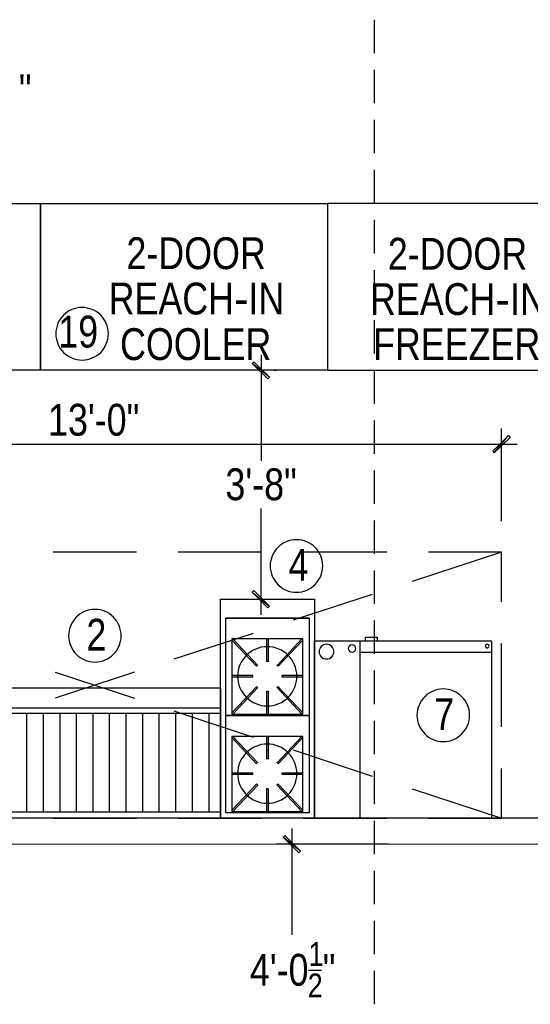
# Model space of a CAD drawing. Header units: millimetres. Extents: x -2604 to 15910, y -8758 to 4239.
# Tile 4 of 13: x 6104 to 8592, y -5001 to -205. Entities that reach past the tile are written whole.
import ezdxf
from ezdxf.enums import TextEntityAlignment as Align

# ---------------------------------------------------------------- set-up
doc = ezdxf.new("R2010")
doc.units = ezdxf.units.MM
doc.layers.add('SOURCE_TEXT', color=7, linetype='Continuous')
doc.layers.add('SOURCE_TRACE', color=8, linetype='Continuous')

msp = doc.modelspace()

# ---------------------------------------------------------------- linework, layer by layer
at = {"layer": 'SOURCE_TRACE'}
for p, q in [((7831.3, -204.6), (7831.3, -367.1)), ((7831.3, -448.4), (7831.3, -611)), ((7831.3, -692.2), (7831.3, -854.8)), ((7831.3, -936.1), (7831.3, -1098.6)), ((7831.3, -1179.9), (7831.3, -1343.8)), ((7831.3, -1425.1), (7831.3, -1587.7)), ((7831.3, -1668.9), (7831.3, -1831.5)), ((7280, -1836.9), (7280, -2354.4)), ((7236.6, -1878.9), (7244.8, -1870.8)), ((7322, -1946.7), (7236.6, -1878.9)), ((7236.6, -1878.9), (7313.8, -1954.8)), ((7322, -1946.7), (7236.6, -1878.9)), ((7244.8, -1870.8), (7322, -1946.7)), ((7342.3, -1912.8), (7355.8, -1912.8)), ((7831.3, -1912.8), (7831.3, -2075.3)), ((7313.8, -1954.8), (7322, -1946.7)), ((7831.3, -2156.6), (7831.3, -2319.2)), ((8451.8, -2647), (8451.8, -2195.9)), ((8485.6, -2231.1), (8409.8, -2307)), ((8416.5, -2315.1), (8485.6, -2231.1)), ((8416.5, -2315.1), (8485.6, -2231.1)), ((8493.8, -2239.3), (8416.5, -2315.1)), ((8485.6, -2231.1), (8493.8, -2239.3)), ((4412.1, -2273.1), (8527.6, -2273.1)), ((8409.8, -2307), (8416.5, -2315.1)), ((7831.3, -2400.5), (7831.3, -2563)), ((7280, -3103.5), (7280, -2586.1)), ((7831.3, -2644.3), (7831.3, -2806.9)), ((6673.1, -2798.7), (6266.7, -2798.7)), ((7282.7, -2798.7), (6876.3, -2798.7)), ((7892.3, -2798.7), (7485.9, -2798.7)), ((8451.8, -2798.7), (8015.6, -2941)), ((8451.8, -2798.7), (8095.5, -2798.7)), ((8451.8, -3039.9), (8451.8, -2798.7)), ((7831.3, -2888.1), (7831.3, -3050.7)), ((7244.8, -2985.7), (7236.6, -2993.8)), ((7236.6, -2993.8), (7322, -3061.5)), ((7236.6, -2993.8), (7322, -3061.5)), ((7313.8, -3069.7), (7236.6, -2993.8)), ((7322, -3061.5), (7244.8, -2985.7)), ((7821.8, -3004.7), (7435.8, -3130.6)), ((7322, -3061.5), (7313.8, -3069.7)), ((7342.3, -3027.7), (7355.8, -3027.7)), ((7107.9, -3119.8), (7514.3, -3119.8)), ((7514.3, -3119.8), (7107.9, -3119.8)), ((7831.3, -3132), (7831.3, -3294.5)), ((7242, -3194.3), (6856, -3320.3)), ((7789.3, -3230.9), (7789.3, -3213.3)), ((7789.3, -3213.3), (7846.2, -3213.3)), ((7846.2, -3213.3), (7846.2, -3230.9)), ((7137.7, -3226.8), (7258.3, -3354.2)), ((7143.2, -3221.4), (7263.7, -3350.1)), ((7307.1, -3221.4), (7307.1, -3332.5)), ((7315.2, -3221.4), (7315.2, -3332.5)), ((7358.5, -3350.1), (7479.1, -3221.4)), ((7364, -3354.2), (7484.5, -3226.8)), ((7763.6, -4093.8), (7763.6, -3230.9)), ((8451.8, -3649.5), (8451.8, -3243.1)), ((7763.6, -3286.4), (8403, -3286.4)), ((6277.5, -3384), (6663.6, -3509.9)), ((6663.6, -3384), (6277.5, -3509.9)), ((7239.3, -3400.2), (7137.7, -3400.2)), ((7484.5, -3400.2), (7382.9, -3400.2)), ((7831.3, -3375.8), (7831.3, -3538.4)), ((7239.3, -3408.3), (7137.7, -3408.3)), ((7484.5, -3408.3), (7382.9, -3408.3)), ((7137.7, -3581.7), (7258.3, -3454.4)), ((7143.2, -3587.2), (7263.7, -3458.5)), ((7307.1, -3476.1), (7307.1, -3587.2)), ((7315.2, -3476.1), (7315.2, -3587.2)), ((7358.5, -3458.5), (7479.1, -3587.2)), ((7364, -3454.4), (7484.5, -3581.7)), ((6138, -3583.1), (6138, -4065.4)), ((6217.9, -3583.1), (6217.9, -4065.4)), ((6299.2, -3583.1), (6299.2, -4065.4)), ((6379.1, -3583.1), (6379.1, -4065.4)), ((6460.4, -3583.1), (6460.4, -4065.4)), ((6540.3, -3583.1), (6540.3, -4065.4)), ((6621.6, -3583.1), (6621.6, -4065.4)), ((6702.9, -3583.1), (6702.9, -4065.4)), ((6782.8, -3583.1), (6782.8, -4065.4)), ((6856, -3572.3), (7242, -3699.6)), ((6864.1, -3583.1), (6864.1, -4065.4)), ((6944, -3583.1), (6944, -4065.4)), ((7025.3, -3583.1), (7025.3, -4065.4)), ((7831.3, -3619.7), (7831.3, -3782.2)), ((7137.7, -3702.3), (7258.3, -3829.6)), ((7143.2, -3696.9), (7263.7, -3824.2)), ((7307.1, -3696.9), (7307.1, -3806.6)), ((7315.2, -3696.9), (7315.2, -3806.6)), ((7358.5, -3824.2), (7479.1, -3696.9)), ((7364, -3829.6), (7484.5, -3702.3)), ((7435.8, -3761.9), (7821.8, -3889.2)), ((7239.3, -3875.7), (7137.7, -3875.7)), ((7239.3, -3882.5), (7137.7, -3882.5)), ((7484.5, -3875.7), (7382.9, -3875.7)), ((7484.5, -3882.5), (7382.9, -3882.5)), ((7831.3, -3863.5), (7831.3, -4026.1)), ((8451.8, -4093.8), (8451.8, -3852.7)), ((7137.7, -4055.9), (7258.3, -3928.5)), ((7364, -3928.5), (7484.5, -4055.9)), ((7143.2, -4061.3), (7263.7, -3934)), ((7307.1, -3951.6), (7307.1, -4061.3)), ((7315.2, -3951.6), (7315.2, -4061.3)), ((7358.5, -3934), (7479.1, -4061.3)), ((8015.6, -3951.6), (8451.8, -4093.8)), ((12414.2, -4093.8), (4489.4, -4093.8)), ((6266.7, -4093.8), (6673.1, -4093.8)), ((6876.3, -4093.8), (7282.7, -4093.8)), ((7485.9, -4093.8), (7892.3, -4093.8)), ((7831.3, -4107.3), (7831.3, -4269.9)), ((8095.5, -4093.8), (8451.8, -4093.8)), ((7430.3, -4145.3), (7430.3, -4662.8)), ((4615.3, -4221.1), (12414.2, -4219.8)), ((7900.4, -4221.1), (7354.5, -4221.1)), ((7388.4, -4187.3), (7396.5, -4179.1)), ((7472.3, -4255), (7388.4, -4187.3)), ((7388.4, -4187.3), (7464.2, -4263.1)), ((7472.3, -4255), (7388.4, -4187.3)), ((7396.5, -4179.1), (7472.3, -4255)), ((7464.2, -4263.1), (7472.3, -4255)), ((7831.3, -4351.2), (7831.3, -4513.7)), ((7831.3, -4595), (7831.3, -4757.6)), ((7511.6, -4834.8), (7573.9, -4834.8)), ((7831.3, -4838.9), (7831.3, -5001.4))]:
    msp.add_line(p, q, dxfattribs=at)
for points in [[(6205.7, -1100), (6205.7, -1912.8), (4809.1, -1912.8), (4809.1, -1100)], [(7603.7, -1100), (7603.7, -1912.8), (6205.7, -1912.8), (6205.7, -1100)], [(9000.4, -1100), (7603.7, -1100), (7603.7, -1912.8), (9000.4, -1912.8)], [(7082.2, -4093.8), (7082.2, -3027.7), (7540.1, -3027.7), (7540.1, -4093.8)], [(7107.9, -3593.9), (7107.9, -3119.8), (7514.3, -3119.8), (7514.3, -3593.9)], [(7484.5, -3587.2), (7484.5, -3221.4), (7137.7, -3221.4), (7137.7, -3587.2)], [(7540.1, -4093.8), (7540.1, -3230.9), (8403, -3230.9), (8403, -4093.8)], [(5558.2, -4093.8), (5558.2, -3459.8), (7082.2, -3459.8), (7082.2, -4093.8)], [(5558.2, -4093.8), (5558.2, -3557.4), (7082.2, -3557.4), (7082.2, -4093.8)], [(5583.9, -4065.4), (5583.9, -3583.1), (7082.2, -3583.1), (7082.2, -4065.4)], [(7107.9, -4069.4), (7107.9, -3593.9), (7514.3, -3593.9), (7514.3, -4069.4)], [(7484.5, -4061.3), (7484.5, -3696.9), (7137.7, -3696.9), (7137.7, -4061.3)]]:
    msp.add_lwpolyline(points, close=True, dxfattribs=at)
for points in [[(6408.3, -1606.6), (6395.2, -1607.3), (6382.5, -1609.2), (6370.2, -1612.4), (6358.4, -1616.7), (6347.2, -1622.1), (6336.7, -1628.5), (6326.8, -1635.9), (6317.7, -1644.1), (6309.5, -1653.2), (6302.1, -1663.1), (6295.7, -1673.6), (6290.3, -1684.8), (6286, -1696.6), (6282.8, -1708.9), (6280.9, -1721.6), (6280.2, -1734.7)], [(6536.3, -1734.7), (6535.6, -1721.6), (6533.7, -1708.9), (6530.5, -1696.6), (6526.2, -1684.8), (6520.8, -1673.6), (6514.4, -1663.1), (6507, -1653.2), (6498.8, -1644.1), (6489.7, -1635.9), (6479.8, -1628.5), (6469.3, -1622.1), (6458.1, -1616.7), (6446.3, -1612.4), (6434.1, -1609.2), (6421.3, -1607.3), (6408.3, -1606.6)], [(6280.2, -1734.7), (6280.9, -1747.7), (6282.8, -1760.5), (6286, -1772.7), (6290.3, -1784.5), (6295.7, -1795.7), (6302.1, -1806.2), (6309.5, -1816.1), (6317.7, -1825.2), (6326.8, -1833.4), (6336.7, -1840.8), (6347.2, -1847.2), (6358.4, -1852.6), (6370.2, -1856.9), (6382.5, -1860.1), (6395.2, -1862), (6408.3, -1862.7)], [(6408.3, -1862.7), (6421.3, -1862), (6434.1, -1860.1), (6446.3, -1856.9), (6458.1, -1852.6), (6469.3, -1847.2), (6479.8, -1840.8), (6489.7, -1833.4), (6498.8, -1825.2), (6507, -1816.1), (6514.4, -1806.2), (6520.8, -1795.7), (6526.2, -1784.5), (6530.5, -1772.7), (6533.7, -1760.5), (6535.6, -1747.7), (6536.3, -1734.7)], [(7452.7, -2737.8), (7439.6, -2738.4), (7426.9, -2740.4), (7414.6, -2743.5), (7402.9, -2747.8), (7391.7, -2753.2), (7381.1, -2759.6), (7371.3, -2767), (7362.2, -2775.3), (7353.9, -2784.4), (7346.5, -2794.2), (7340.1, -2804.8), (7334.7, -2816), (7330.4, -2827.7), (7327.3, -2840), (7325.3, -2852.7), (7324.7, -2865.8)], [(7580.7, -2865.8), (7580.1, -2852.7), (7578.1, -2840), (7575, -2827.7), (7570.7, -2816), (7565.3, -2804.8), (7558.9, -2794.2), (7551.5, -2784.4), (7543.2, -2775.3), (7534.1, -2767), (7524.3, -2759.6), (7513.7, -2753.2), (7502.5, -2747.8), (7490.8, -2743.5), (7478.5, -2740.4), (7465.8, -2738.4), (7452.7, -2737.8)], [(7324.7, -2865.8), (7325.3, -2878.9), (7327.3, -2891.6), (7330.4, -2903.9), (7334.7, -2915.6), (7340.1, -2926.8), (7346.5, -2937.4), (7353.9, -2947.2), (7362.2, -2956.3), (7371.3, -2964.6), (7381.1, -2972), (7391.7, -2978.4), (7402.9, -2983.8), (7414.6, -2988.1), (7426.9, -2991.2), (7439.6, -2993.2), (7452.7, -2993.8)], [(7452.7, -2993.8), (7465.8, -2993.2), (7478.5, -2991.2), (7490.8, -2988.1), (7502.5, -2983.8), (7513.7, -2978.4), (7524.3, -2972), (7534.1, -2964.6), (7543.2, -2956.3), (7551.5, -2947.2), (7558.9, -2937.4), (7565.3, -2926.8), (7570.7, -2915.6), (7575, -2903.9), (7578.1, -2891.6), (7580.1, -2878.9), (7580.7, -2865.8)], [(6470.6, -3077.8), (6457.5, -3078.5), (6444.8, -3080.4), (6432.5, -3083.6), (6420.7, -3087.9), (6409.5, -3093.3), (6399, -3099.7), (6389.1, -3107), (6380, -3115.3), (6371.8, -3124.4), (6364.4, -3134.2), (6358, -3144.8), (6352.6, -3156), (6348.3, -3167.8), (6345.2, -3180), (6343.2, -3192.7), (6342.6, -3205.8)], [(6598.6, -3205.8), (6597.9, -3192.7), (6596, -3180), (6592.8, -3167.8), (6588.5, -3156), (6583.1, -3144.8), (6576.7, -3134.2), (6569.3, -3124.4), (6561.1, -3115.3), (6552, -3107), (6542.1, -3099.7), (6531.6, -3093.3), (6520.4, -3087.9), (6508.6, -3083.6), (6496.4, -3080.4), (6483.7, -3078.5), (6470.6, -3077.8)], [(6342.6, -3205.8), (6343.2, -3218.9), (6345.2, -3231.6), (6348.3, -3243.9), (6352.6, -3255.6), (6358, -3266.8), (6364.4, -3277.4), (6371.8, -3287.2), (6380, -3296.3), (6389.1, -3304.6), (6399, -3312), (6409.5, -3318.4), (6420.7, -3323.8), (6432.5, -3328.1), (6444.8, -3331.2), (6457.5, -3333.2), (6470.6, -3333.8)], [(6470.6, -3333.8), (6483.7, -3333.2), (6496.4, -3331.2), (6508.6, -3328.1), (6520.4, -3323.8), (6531.6, -3318.4), (6542.1, -3312), (6552, -3304.6), (6561.1, -3296.3), (6569.3, -3287.2), (6576.7, -3277.4), (6583.1, -3266.8), (6588.5, -3255.6), (6592.8, -3243.9), (6596, -3231.6), (6597.9, -3218.9), (6598.6, -3205.8)], [(7310.5, -3259.3), (7295.7, -3260.1), (7281.4, -3262.3), (7267.6, -3265.8), (7254.3, -3270.7), (7241.7, -3276.7), (7229.8, -3284), (7218.7, -3292.3), (7208.4, -3301.6), (7199.1, -3311.8), (7190.8, -3322.9), (7183.6, -3334.8), (7177.5, -3347.4), (7172.7, -3360.7), (7169.1, -3374.5), (7166.9, -3388.8), (7166.2, -3403.6)], [(7454.7, -3403.6), (7454, -3388.8), (7451.8, -3374.5), (7448.2, -3360.7), (7443.4, -3347.4), (7437.3, -3334.8), (7430.1, -3322.9), (7421.8, -3311.8), (7412.5, -3301.6), (7402.2, -3292.3), (7391.1, -3284), (7379.2, -3276.7), (7366.6, -3270.7), (7353.4, -3265.8), (7339.5, -3262.3), (7325.2, -3260.1), (7310.5, -3259.3)], [(7599, -3247.1), (7591.8, -3247.9), (7585, -3250), (7578.9, -3253.3), (7573.6, -3257.7), (7569.2, -3263), (7565.9, -3269.1), (7563.8, -3275.8), (7563.1, -3283)], [(7634.9, -3283), (7634.2, -3275.8), (7632.1, -3269.1), (7628.8, -3263), (7624.4, -3257.7), (7619.1, -3253.3), (7613, -3250), (7606.2, -3247.9), (7599, -3247.1)], [(7723.6, -3249.8), (7716.5, -3251.3), (7710.7, -3255.2), (7706.8, -3261), (7705.3, -3268.1)], [(7741.9, -3268.1), (7740.5, -3261), (7736.6, -3255.2), (7730.8, -3251.3), (7723.6, -3249.8)], [(8382, -3247.1), (8378.6, -3247.8), (8375.8, -3249.7), (8373.9, -3252.5), (8373.2, -3255.9)], [(8373.2, -3255.9), (8373.9, -3259.4), (8375.8, -3262.2), (8378.6, -3264.1), (8382, -3264.7)], [(8390.8, -3255.9), (8390.1, -3252.5), (8388.2, -3249.7), (8385.4, -3247.8), (8382, -3247.1)], [(8382, -3264.7), (8385.4, -3264.1), (8388.2, -3262.2), (8390.1, -3259.4), (8390.8, -3255.9)], [(7563.1, -3283), (7563.8, -3290.3), (7565.9, -3297), (7569.2, -3303.1), (7573.6, -3308.4), (7578.9, -3312.8), (7585, -3316.1), (7591.8, -3318.2), (7599, -3318.9)], [(7599, -3318.9), (7606.2, -3318.2), (7613, -3316.1), (7619.1, -3312.8), (7624.4, -3308.4), (7628.8, -3303.1), (7632.1, -3297), (7634.2, -3290.3), (7634.9, -3283)], [(7705.3, -3268.1), (7706.8, -3275.3), (7710.7, -3281.1), (7716.5, -3285), (7723.6, -3286.4)], [(7723.6, -3286.4), (7730.8, -3285), (7736.6, -3281.1), (7740.5, -3275.3), (7741.9, -3268.1)], [(7263.2, -3348.6), (7258, -3353.6)], [(7314.1, -3331.2), (7306.8, -3331.2)], [(7363, -3353.6), (7357.7, -3348.6)], [(7166.2, -3403.6), (7166.9, -3418.4), (7169.1, -3432.7), (7172.7, -3446.5), (7177.5, -3459.8), (7183.6, -3472.4), (7190.8, -3484.3), (7199.1, -3495.4), (7208.4, -3505.6), (7218.7, -3514.9), (7229.8, -3523.2), (7241.7, -3530.5), (7254.3, -3536.5), (7267.6, -3541.4), (7281.4, -3544.9), (7295.7, -3547.1), (7310.5, -3547.9)], [(7238.1, -3400), (7238.1, -3407.2)], [(7310.5, -3547.9), (7325.2, -3547.1), (7339.5, -3544.9), (7353.4, -3541.4), (7366.6, -3536.5), (7379.2, -3530.5), (7391.1, -3523.2), (7402.2, -3514.9), (7412.5, -3505.6), (7421.8, -3495.4), (7430.1, -3484.3), (7437.3, -3472.4), (7443.4, -3459.8), (7448.2, -3446.5), (7451.8, -3432.7), (7454, -3418.4), (7454.7, -3403.6)], [(7382.8, -3407.2), (7382.8, -3400)], [(7258, -3453.6), (7263.2, -3458.6)], [(7357.7, -3458.6), (7363, -3453.6)], [(7306.8, -3476), (7314.1, -3476)], [(8168, -3465.2), (8154.9, -3465.9), (8142.2, -3467.8), (8129.9, -3471), (8118.1, -3475.3), (8106.9, -3480.7), (8096.4, -3487.1), (8086.5, -3494.5), (8077.4, -3502.7), (8069.2, -3511.8), (8061.8, -3521.7), (8055.4, -3532.2), (8050, -3543.4), (8045.7, -3555.2), (8042.5, -3567.5), (8040.6, -3580.2), (8039.9, -3593.3)], [(8296, -3593.3), (8295.3, -3580.2), (8293.4, -3567.5), (8290.2, -3555.2), (8285.9, -3543.4), (8280.5, -3532.2), (8274.1, -3521.7), (8266.7, -3511.8), (8258.5, -3502.7), (8249.4, -3494.5), (8239.5, -3487.1), (8229, -3480.7), (8217.8, -3475.3), (8206, -3471), (8193.8, -3467.8), (8181.1, -3465.9), (8168, -3465.2)], [(8039.9, -3593.3), (8040.6, -3606.3), (8042.5, -3619.1), (8045.7, -3631.3), (8050, -3643.1), (8055.4, -3654.3), (8061.8, -3664.8), (8069.2, -3674.7), (8077.4, -3683.8), (8086.5, -3692), (8096.4, -3699.4), (8106.9, -3705.8), (8118.1, -3711.2), (8129.9, -3715.5), (8142.2, -3718.7), (8154.9, -3720.6), (8168, -3721.3)], [(8168, -3721.3), (8181.1, -3720.6), (8193.8, -3718.7), (8206, -3715.5), (8217.8, -3711.2), (8229, -3705.8), (8239.5, -3699.4), (8249.4, -3692), (8258.5, -3683.8), (8266.7, -3674.7), (8274.1, -3664.8), (8280.5, -3654.3), (8285.9, -3643.1), (8290.2, -3631.3), (8293.4, -3619.1), (8295.3, -3606.3), (8296, -3593.3)], [(7310.5, -3733.5), (7295.7, -3734.2), (7281.4, -3736.4), (7267.6, -3739.9), (7254.3, -3744.8), (7241.7, -3750.9), (7229.8, -3758.1), (7218.7, -3766.4), (7208.4, -3775.7), (7199.1, -3786), (7190.8, -3797.1), (7183.6, -3809), (7177.5, -3821.6), (7172.7, -3834.8), (7169.1, -3848.7), (7166.9, -3863), (7166.2, -3877.7)], [(7454.7, -3877.7), (7454, -3863), (7451.8, -3848.7), (7448.2, -3834.8), (7443.4, -3821.6), (7437.3, -3809), (7430.1, -3797.1), (7421.8, -3786), (7412.5, -3775.7), (7402.2, -3766.4), (7391.1, -3758.1), (7379.2, -3750.9), (7366.6, -3744.8), (7353.4, -3739.9), (7339.5, -3736.4), (7325.2, -3734.2), (7310.5, -3733.5)], [(7263.2, -3822.8), (7258, -3827.8)], [(7314.1, -3805.3), (7306.8, -3805.3)], [(7363, -3827.8), (7357.7, -3822.8)], [(7166.2, -3877.7), (7166.9, -3892.5), (7169.1, -3906.8), (7172.7, -3920.6), (7177.5, -3933.9), (7183.6, -3946.5), (7190.8, -3958.4), (7199.1, -3969.5), (7208.4, -3979.7), (7218.7, -3989.1), (7229.8, -3997.4), (7241.7, -4004.6), (7254.3, -4010.7), (7267.6, -4015.5), (7281.4, -4019.1), (7295.7, -4021.3), (7310.5, -4022)], [(7238.1, -3874.1), (7238.1, -3881.4)], [(7310.5, -4022), (7325.2, -4021.3), (7339.5, -4019.1), (7353.4, -4015.5), (7366.6, -4010.7), (7379.2, -4004.6), (7391.1, -3997.4), (7402.2, -3989.1), (7412.5, -3979.7), (7421.8, -3969.5), (7430.1, -3958.4), (7437.3, -3946.5), (7443.4, -3933.9), (7448.2, -3920.6), (7451.8, -3906.8), (7454, -3892.5), (7454.7, -3877.7)], [(7382.8, -3881.4), (7382.8, -3874.1)], [(7258, -3927.7), (7263.2, -3932.7)], [(7357.7, -3932.7), (7363, -3927.7)], [(7306.8, -3950.1), (7314.1, -3950.1)]]:
    msp.add_lwpolyline(points, dxfattribs=at)

# ---------------------------------------------------------------- texts
at = {"layer": 'SOURCE_TEXT'}
for s, height, p, p2 in [('"', 155, (6100.1, -625.9), (6162, -625.9)), ('2-DOOR', 154.99, (6624.3, -1419.7), (7303.3, -1419.7)), ('2-DOOR', 154.99, (7897.7, -1422.4), (8576.6, -1422.4)), ('REACH', 154.99, (6537.6, -1640.5), (7148.6, -1640.5)), ('IN', 154.99, (7219, -1640.5), (7393.6, -1640.5)), ('REACH', 154.99, (7811, -1643.2), (8422, -1643.2)), ('IN', 154.99, (8493.8, -1643.2), (8668.3, -1643.2)), ('-', 155, (7148.6, -1640.5), (7219.5, -1640.5)), ('-', 155, (8422, -1643.2), (8492.9, -1643.2)), ('19', 154.99, (6292.4, -1801.7), (6486.6, -1801.7)), ('COOLER', 154.99, (6593.2, -1862.7), (7330.4, -1862.7)), ('FREEZER', 154.99, (7825.9, -1862.7), (8640.7, -1862.7)), ('13\'-0"', 154.99, (6242.3, -2231.1), (6687.1, -2231.1)), ('3\'-8"', 154.99, (7106.6, -2545.4), (7454.2, -2545.4)), ('4', 155, (7414.1, -2938.3), (7511.2, -2938.3)), ('2', 155, (6429.2, -3278.3), (6526.3, -3278.3)), ('7', 155, (8123.9, -3665.7), (8221, -3665.7)), ('1', 116.2, (7511.6, -4814.5), (7584.4, -4814.5)), ("4'-0", 154.99, (7225.8, -4910.7), (7511.5, -4910.7)), ('"', 155, (7580.7, -4910.7), (7642.7, -4910.7)), ('2', 116.2, (7507.6, -4967.6), (7580.4, -4967.6))]:
    msp.add_text(s, height=height, dxfattribs=at).set_placement(p, p2, align=Align.FIT)

doc.saveas('drawing.dxf')
